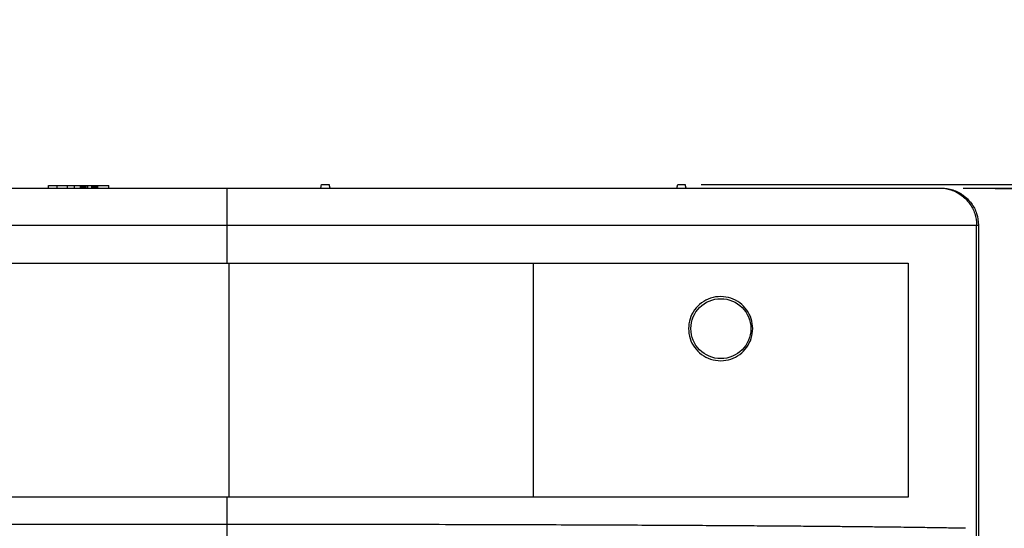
# Model space of a CAD drawing. Header units: inches. Extents: x 0 to 34, y 0 to 22.
# Tile 46 of 86: x 9.6 to 12.2, y 13.2 to 14.5. Entities that reach past the tile are written whole.
import ezdxf

# ---------------------------------------------------------------- set-up
doc = ezdxf.new("R2010")
doc.units = ezdxf.units.IN
doc.header["$LTSCALE"] = 1.87
doc.header["$MEASUREMENT"] = 0
doc.layers.get('0').update_dxf_attribs({"linetype": 'CONTINUOUS'})
doc.layers.add('DIMENSIONS', color=7, linetype='CONTINUOUS')
doc.styles.get("Standard").update_dxf_attribs({"font": 'txt', "width": 0.8})
doc.dimstyles.new('DIMSTYLE_1', dxfattribs={"dimtxt": 0.125, "dimasz": 0.1875, "dimexe": 0.18, "dimexo": 0.0625, "dimgap": 0.09, "dimtad": 0, "dimtih": 1, "dimtoh": 1, "dimdec": 3, "dimlfac": 2, "dimzin": 4, "dimdsep": 46, "dimtxsty": 'STANDARD', "dimblk": '_FILLED', "dimblk1": '_FILLED', "dimblk2": '_FILLED', "dimcen": 0.09, "dimadec": 0, "dimazin": 0, "dimtp": 0.01, "dimtm": 0.01, "dimtfac": 1, "dimtdec": 3, "dimtofl": 0, "dimtmove": 0, "dimatfit": 3, "dimldrblk": '_FILLED', "dimfxl": 1, "dimtolj": 1, "dimtzin": 4, "dimarcsym": 0})

# ---------------------------------------------------------------- blocks, each defined once
blk = doc.blocks.new('_FILLED')
at = {"color": 0, "linetype": 'BYBLOCK'}
blk.add_solid([(0, 0), (-1, 0.167), (-1, -0.167)], dxfattribs=at)
blk = doc.blocks.new('*D0')
at = {"layer": 'DIMENSIONS', "color": 2, "linetype": 'CONTINUOUS'}
for p, q in [((12.0939, 14.0742), (13.0496, 14.0673)), ((12.9246, 14.0682), (12.9057, 11.446)), ((12.885, 8.5738), (12.9039, 11.196)), ((12.1302, 8.5793), (13.01, 8.5729))]:
    blk.add_line(p, q, dxfattribs=at)
at = {"layer": 'DIMENSIONS', "color": 2, "linetype": 'CONTINUOUS', "xscale": 0.1875, "yscale": 0.1875, "zscale": 0.1875}
for p, rotation in [((12.9246, 14.0682), 89.586465), ((12.885, 8.5738), 269.586465)]:
    blk.add_blockref('_FILLED', p, dxfattribs=dict(at, rotation=rotation))
at = {"layer": 'DIMENSIONS', "color": 2, "linetype": 'CONTINUOUS', "width": 0.8}
for s, p in [('10.989', (12.1423, 11.2585)), ('[', (12.8673, 11.2585)), ('279.12', (12.9673, 11.2585)), (']', (13.5673, 11.2585))]:
    blk.add_text(s, height=0.125, dxfattribs=at).set_placement(p)
blk = doc.blocks.new('*D11')
at = {"layer": 'DIMENSIONS', "color": 2, "linetype": 'CONTINUOUS'}
for p, q in [((13.5797, 14.0847), (13.5797, 14.4518)), ((13.5797, 14.4518), (13.6972, 14.4518)), ((11.3953, 14.0847), (13.7047, 14.0847)), ((12.0939, 14.0747), (13.7047, 14.0747)), ((13.5797, 14.0747), (13.5797, 13.7147))]:
    blk.add_line(p, q, dxfattribs=at)
at = {"layer": 'DIMENSIONS', "color": 2, "linetype": 'CONTINUOUS', "xscale": 0.1875, "yscale": 0.1875, "zscale": 0.1875}
for p, rotation in [((13.5797, 14.0847), 270), ((13.5797, 14.0747), 90)]:
    blk.add_blockref('_FILLED', p, dxfattribs=dict(at, rotation=rotation))
at = {"layer": 'DIMENSIONS', "color": 2, "linetype": 'CONTINUOUS', "width": 0.8}
for s, p in [('.020', (13.7597, 14.3893)), ('[', (14.2847, 14.3893)), ('0.51', (14.3847, 14.3893)), (']', (14.7847, 14.3893))]:
    blk.add_text(s, height=0.125, dxfattribs=at).set_placement(p)

msp = doc.modelspace()

# ---------------------------------------------------------------- linework, layer by layer
at = {"color": 7, "linetype": 'CONTINUOUS'}
for p, q in [((9.65426, 14.07466), (9.65426, 14.08216)), ((9.65426, 14.08216), (9.8153, 14.08216)), ((9.6773, 14.07466), (9.6773, 14.08216)), ((9.70432, 14.08216), (9.70432, 14.07466)), ((9.72345, 14.07466), (9.72345, 14.08216)), ((9.73929, 14.07466), (9.73929, 14.08216)), ((9.7411, 14.07466), (9.7411, 14.08216)), ((9.74473, 14.07466), (9.74473, 14.08216)), ((9.74821, 14.07466), (9.74821, 14.08216)), ((9.75158, 14.07466), (9.75158, 14.08216)), ((9.75482, 14.07466), (9.75482, 14.08216)), ((9.75909, 14.07466), (9.75909, 14.08216)), ((9.77009, 14.07466), (9.77009, 14.08216)), ((9.77151, 14.07466), (9.77151, 14.08216)), ((9.77436, 14.07466), (9.77436, 14.08216)), ((9.77747, 14.07466), (9.77747, 14.08216)), ((9.7807, 14.07466), (9.7807, 14.08216)), ((9.7823, 14.07466), (9.7823, 14.08216)), ((9.7861, 14.07466), (9.7861, 14.08216)), ((9.8153, 14.07466), (9.8153, 14.08216)), ((10.3803, 14.07466), (10.3828, 14.08466)), ((10.3828, 14.08466), (10.4028, 14.08466)), ((10.4053, 14.07466), (10.4028, 14.08466)), ((11.3303, 14.07466), (11.3328, 14.08466)), ((11.3328, 14.08466), (11.3528, 14.08466)), ((11.3553, 14.07466), (11.3528, 14.08466)), ((4.98498, 14.07466), (12.03637, 14.07466)), ((10.13051, 13.87466), (10.13051, 14.07466)), ((4.88645, 13.97616), (12.1349, 13.97616)), ((12.12983, 9.84004), (12.12983, 13.97616)), ((12.1349, 13.97616), (12.1349, 8.63753)), ((5.0728, 13.87466), (11.9478, 13.87466)), ((10.1353, 13.87466), (10.1353, 13.24966)), ((10.94777, 13.24966), (10.94777, 13.87466)), ((11.9478, 13.87466), (11.9478, 13.24966)), ((11.9478, 13.24966), (5.0728, 13.24966)), ((10.13051, 13.06457), (10.13051, 13.24966)), ((10.13051, 13.17703), (6.88855, 13.17703))]:
    msp.add_line(p, q, dxfattribs=at)
msp.add_circle((11.4478, 13.69966), 0.08, dxfattribs=at)
for points, knots in [([(12.03136, 14.07466), (12.04163, 14.07466), (12.06231, 14.07139), (12.09019, 14.05717), (12.11235, 14.03501), (12.12656, 14.00712), (12.12983, 13.98643), (12.12983, 13.97616)], [0, 0, 0, 0, 0.1999674, 0.3999473, 0.5999473, 0.7999674, 1, 1, 1, 1]), ([(12.03637, 14.07466), (12.04665, 14.07466), (12.06735, 14.07139), (12.09525, 14.05717), (12.11741, 14.035), (12.13164, 14.00712), (12.1349, 13.98643), (12.1349, 13.97616)], [0, 0, 0, 0, 0.2000697, 0.4001128, 0.6001128, 0.8000698, 1, 1, 1, 1]), ([(11.53281, 13.69966), (11.53281, 13.70842), (11.53007, 13.72611), (11.51804, 13.75016), (11.49907, 13.76953), (11.47483, 13.78219), (11.44759, 13.78671), (11.42021, 13.7824), (11.39573, 13.76976), (11.3766, 13.75036), (11.36448, 13.72625), (11.36171, 13.70846), (11.36171, 13.69966)], [0, 0, 0, 0, 0.0981618, 0.1968869, 0.2968344, 0.3969866, 0.498408, 0.6010137, 0.7022515, 0.8020327, 0.9013105, 1, 1, 1, 1]), ([(11.36171, 13.69966), (11.36171, 13.69084), (11.36448, 13.67306), (11.37661, 13.64895), (11.39572, 13.62956), (11.42019, 13.61693), (11.44755, 13.6126), (11.47478, 13.61711), (11.49904, 13.62976), (11.51803, 13.64913), (11.53007, 13.6732), (11.53281, 13.6909), (11.53281, 13.69966)], [0, 0, 0, 0, 0.0987713, 0.1979181, 0.2978018, 0.3989008, 0.5013906, 0.6028492, 0.7030577, 0.8029707, 0.9018727, 1, 1, 1, 1]), ([(12.10008, 13.16666), (12.09395, 13.16678), (12.08091, 13.16702), (12.06023, 13.16739), (12.03724, 13.16778), (12.01177, 13.16818), (11.98355, 13.1686), (11.95237, 13.16902), (11.91829, 13.16946), (11.88148, 13.16989), (11.84191, 13.17032), (11.79919, 13.17076), (11.75265, 13.1712), (11.70161, 13.17165), (11.6456, 13.17211), (11.5844, 13.17257), (11.51785, 13.17303), (11.44555, 13.17349), (11.3669, 13.17394), (11.28135, 13.17439), (11.18841, 13.17482), (11.08746, 13.17525), (10.97751, 13.17565), (10.85767, 13.17602), (10.72782, 13.17636), (10.58871, 13.17664), (10.44167, 13.17686), (10.28806, 13.177), (10.18361, 13.17703), (10.13051, 13.17703)], [0, 0, 0, 0, 0.0093488, 0.0198686, 0.0314939, 0.0443717, 0.0586641, 0.0744877, 0.0918625, 0.1105747, 0.1305699, 0.1521347, 0.1756437, 0.2014558, 0.2298766, 0.2609585, 0.2946747, 0.3312521, 0.3710831, 0.4144681, 0.4615591, 0.5126441, 0.5682377, 0.6290242, 0.6951723, 0.766028, 0.8409053, 0.9191251, 1, 1, 1, 1])]:
    msp.add_open_spline(points, degree=3, knots=knots, dxfattribs=at)

# ---------------------------------------------------------------- dimensions: what is measured, and where the dimension line sits
at = {"layer": 'DIMENSIONS', "color": 2, "linetype": 'CONTINUOUS'}
for base, p1, p2, angle, picture, middle in [((13.57973, 14.08466), (12.09386, 14.07466), (11.3953, 14.08466), 90, '*D11', (14.32223, 14.45182)), ((12.92462, 14.06821), (12.13025, 8.57928), (12.09386, 14.07421), 89.58647, '*D0', (12.90479, 11.32102))]:
    dim = msp.add_linear_dim(base=base, p1=p1, p2=p2, angle=angle, dimstyle='DIMSTYLE_1', dxfattribs=at)
    dim.commit()
    dim.dimension.update_dxf_attribs({"geometry": picture, "text_midpoint": middle, "dimtype": 160})

doc.saveas('drawing.dxf')
